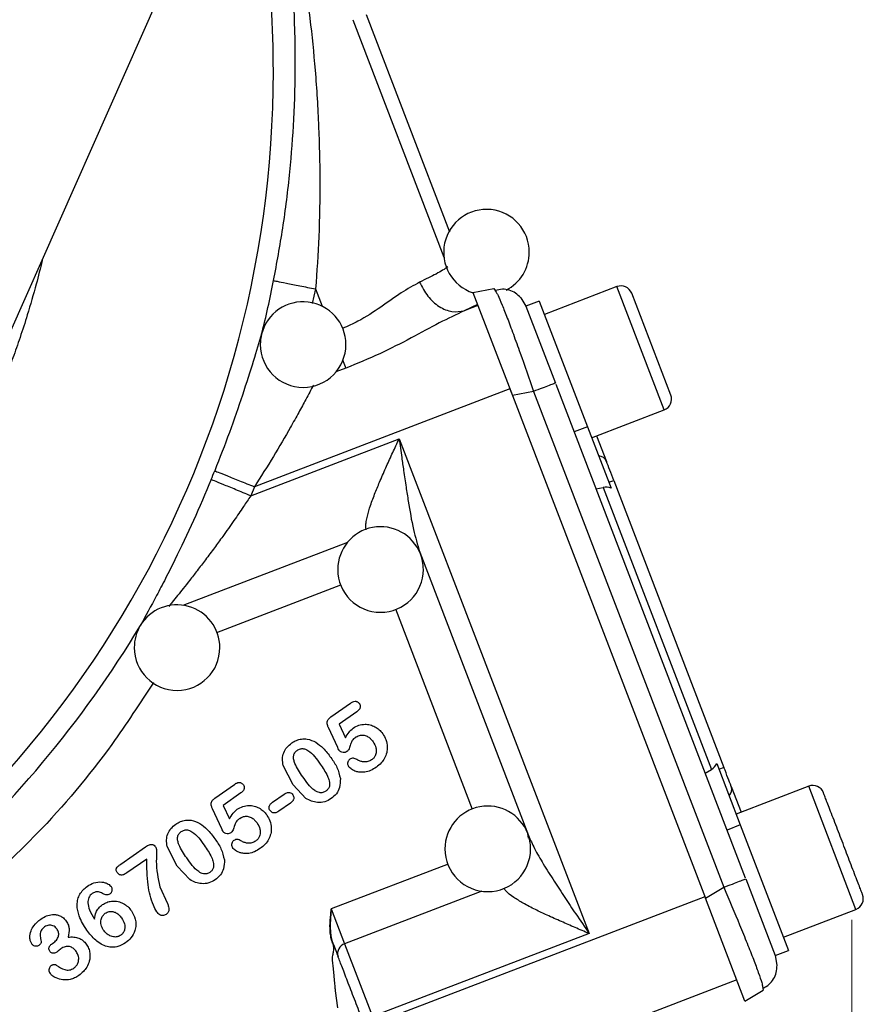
# Model space of a CAD drawing. Header units: inches. Extents: x 0.6 to 16.3, y 0.2 to 11.5.
# Tile 5 of 16: x 5.6 to 7.2, y 5.2 to 7. Entities that reach past the tile are written whole.
import ezdxf

# ---------------------------------------------------------------- set-up
doc = ezdxf.new("R2010")
doc.units = ezdxf.units.IN
doc.header["$MEASUREMENT"] = 0
doc.styles.add('SLDTEXTSTYLE0', font='TXT', dxfattribs={"width": 0.75})
doc.dimstyles.new('SLDDIMSTYLE1', dxfattribs={"dimtxt": 0.137795, "dimasz": 0.14, "dimexe": 0, "dimexo": 0.0625, "dimgap": 0.034449, "dimtad": 0, "dimdec": 1, "dimlfac": 1.5, "dimrnd": 1e-09, "dimzin": 12, "dimdsep": 46, "dimtxsty": 'SLDTEXTSTYLE0', "dimblk1": 'CLOSED', "dimblk2": 'CLOSED', "dimsah": 1, "dimcen": 0.09, "dimadec": 0, "dimazin": 3, "dimtfac": 1, "dimtdec": 1, "dimtofl": 0, "dimtmove": 0, "dimatfit": 3, "dimldrblk": 'CLOSED', "dimfxl": 0, "dimfrac": 2, "dimtolj": 1, "dimtzin": 12, "dimarcsym": 0})

# ---------------------------------------------------------------- blocks, each defined once
blk = doc.blocks.new('_Closed')
at = {"color": 0, "linetype": 'ByBlock', "lineweight": -2}
for p, q in [((-1, 0.166667), (0, 0)), ((-1, 0.166667), (-1, -0.166667)), ((0, 0), (-1, -0.166667)), ((0, 0), (-1, 0))]:
    blk.add_line(p, q, dxfattribs=at)
blk = doc.blocks.new('_D_5')
at = {"color": 7, "linetype": 'Continuous', "lineweight": 0}
for p, q in [((7.1289, 5.3454), (7.1289, 2.8716)), ((4.91, 4.3561), (4.91, 2.8716)), ((5.9336, 3.1095), (5.8916, 3.1095)), ((5.8916, 3.1095), (5.8916, 2.8907)), ((6.1372, 3.1095), (6.1792, 3.1095)), ((6.1792, 3.1095), (6.1792, 2.8907)), ((4.91, 2.911), (5.7708, 2.911)), ((7.1289, 2.911), (6.3, 2.911)), ((5.8916, 2.8907), (5.9336, 2.8907)), ((6.1792, 2.8907), (6.1372, 2.8907))]:
    blk.add_line(p, q, dxfattribs=at)
at = {"color": 7, "linetype": 'Continuous', "lineweight": 18, "xscale": 0.14, "yscale": 0.14, "rotation": 180.0000000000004}
blk.add_blockref('_Closed', (4.91, 2.911, 0.2586), dxfattribs=at)
at = {"color": 7, "linetype": 'Continuous', "lineweight": 18, "xscale": 0.14, "yscale": 0.14}
blk.add_blockref('_Closed', (7.1289, 2.911, 0.2586), dxfattribs=at)
at = {"color": 7, "linetype": 'Continuous', "lineweight": 18, "char_height": 0.1378, "attachment_point": 1, "style": 'SLDTEXTSTYLE0'}
for s, insert in [('85', (5.9336, 3.0683)), ('3.3', (5.9081, 2.8622))]:
    blk.add_mtext(s, dxfattribs=dict(at, insert=insert))

msp = doc.modelspace()

# ---------------------------------------------------------------- linework, layer by layer
at = {"color": 7, "linetype": 'Continuous', "lineweight": 25}
for p, q in [((5.5544, 6.4405), (5.973, 7.3857)), ((6.2211, 7.0372), (6.3771, 6.6308)), ((6.4206, 6.5175), (6.4597, 6.5251)), ((6.4206, 6.5175), (6.4945, 6.3251)), ((6.4597, 6.5251), (6.4639, 6.5181)), ((6.6898, 6.5288), (6.5541, 6.4767)), ((6.7904, 6.326), (6.7173, 6.5165)), ((6.5103, 6.5075), (6.5197, 6.492)), ((6.5445, 6.5016), (6.5196, 6.492)), ((6.5445, 6.5016), (6.6346, 6.2669)), ((6.4292, 6.495), (6.4044, 6.4836)), ((6.4299, 6.4934), (6.4044, 6.4836)), ((6.5196, 6.492), (6.5747, 6.3485)), ((6.4895, 6.338), (6.0122, 6.1548)), ((6.4895, 6.338), (6.4931, 6.3286)), ((6.5336, 6.3327), (6.4945, 6.3251)), ((6.5336, 6.3327), (6.8893, 5.4061)), ((6.5755, 6.3464), (6.9296, 5.424)), ((6.4945, 6.3251), (6.8551, 5.3856)), ((6.6425, 6.2464), (6.7782, 6.2985)), ((6.6346, 6.2669), (6.6097, 6.2574)), ((6.6346, 6.2669), (6.6787, 6.152)), ((6.0053, 6.1378), (6.2827, 6.2443)), ((6.2827, 6.2443), (6.6376, 5.3198)), ((6.6518, 6.25), (6.6703, 6.2019)), ((6.6745, 6.1631), (6.6838, 6.1667)), ((6.6838, 6.1667), (6.8898, 5.6299)), ((6.0122, 6.1548), (6.0053, 6.1378)), ((6.6505, 6.1511), (6.6641, 6.1536)), ((6.6641, 6.1536), (6.8664, 5.6265)), ((6.3212, 6.0323), (6.5244, 5.5031)), ((6.1549, 5.7245), (6.1916, 5.7502)), ((6.2034, 5.7341), (6.1704, 5.711)), ((6.1681, 5.6671), (6.1507, 5.7045)), ((6.1704, 5.711), (6.1823, 5.6856)), ((6.0847, 5.5974), (6.0659, 5.634)), ((6.8762, 5.6374), (6.9203, 5.5226)), ((6.8547, 5.6192), (6.8664, 5.6265)), ((6.8898, 5.6299), (6.8805, 5.6264)), ((5.9381, 5.5727), (5.9748, 5.5984)), ((6.1085, 5.5724), (6.0847, 5.5974)), ((6.9034, 5.5947), (6.9218, 5.5467)), ((7.0481, 5.5952), (6.9125, 5.5431)), ((5.9867, 5.5824), (5.9537, 5.5592)), ((6.0458, 5.565), (6.0678, 5.5804)), ((5.9537, 5.5592), (5.9656, 5.5339)), ((6.0795, 5.5636), (6.0576, 5.5483)), ((5.9513, 5.5153), (5.9339, 5.5527)), ((6.9203, 5.5226), (6.8955, 5.513)), ((6.9203, 5.5226), (7.0104, 5.2879)), ((6.5242, 5.4981), (6.523, 5.5066)), ((5.7622, 5.4493), (5.8085, 5.4817)), ((5.8679, 5.4456), (5.8491, 5.4822)), ((5.8109, 5.459), (5.7736, 5.4329)), ((5.8917, 5.4206), (5.8679, 5.4456)), ((6.9304, 5.4219), (6.9855, 5.2784)), ((5.8357, 5.4071), (5.8495, 5.376)), ((6.8551, 5.3856), (6.8893, 5.4061)), ((6.854, 5.3885), (6.2378, 5.152)), ((6.929, 5.1931), (6.8551, 5.3856)), ((6.1542, 5.3498), (6.1547, 5.3553)), ((6.1549, 5.3552), (6.1545, 5.3498)), ((6.1547, 5.3553), (6.1558, 5.3657)), ((6.1558, 5.3657), (6.1549, 5.3552)), ((6.1558, 5.3657), (6.1808, 5.3004)), ((7.0009, 5.3128), (7.1365, 5.3649)), ((6.1534, 5.3337), (6.1536, 5.3389)), ((6.1536, 5.3389), (6.1538, 5.3443)), ((6.1538, 5.3443), (6.1542, 5.3498)), ((6.154, 5.3389), (6.1539, 5.3337)), ((6.1542, 5.3443), (6.154, 5.3389)), ((6.1545, 5.3498), (6.1542, 5.3443)), ((6.1534, 5.3334), (6.1534, 5.3337)), ((6.1535, 5.3286), (6.1535, 5.331)), ((6.1536, 5.3259), (6.1535, 5.3286)), ((6.1538, 5.3233), (6.1536, 5.3259)), ((6.154, 5.3206), (6.1538, 5.3233)), ((6.1539, 5.3337), (6.1539, 5.3334)), ((6.154, 5.331), (6.154, 5.3286)), ((6.154, 5.3286), (6.1542, 5.326)), ((6.1543, 5.3179), (6.154, 5.3206)), ((6.1542, 5.326), (6.1543, 5.3233)), ((6.1543, 5.3233), (6.1546, 5.3206)), ((6.1547, 5.3152), (6.1543, 5.3179)), ((6.1546, 5.3206), (6.1549, 5.3179)), ((6.1549, 5.3179), (6.1553, 5.3153)), ((6.6376, 5.3198), (6.233, 5.1645)), ((5.6345, 5.3011), (5.6373, 5.3031)), ((6.1552, 5.3125), (6.1547, 5.3152)), ((6.1558, 5.3098), (6.1552, 5.3125)), ((6.1553, 5.3153), (6.1558, 5.3126)), ((6.1558, 5.3126), (6.1564, 5.31)), ((6.1564, 5.3072), (6.1558, 5.3098)), ((6.1564, 5.31), (6.1571, 5.3074)), ((6.1572, 5.3046), (6.1564, 5.3072)), ((6.1571, 5.3074), (6.1578, 5.3048)), ((6.1583, 5.3015), (6.1572, 5.3046)), ((6.1578, 5.3048), (6.1589, 5.3018)), ((6.1586, 5.3004), (6.1598, 5.2936)), ((6.1808, 5.3004), (6.233, 5.1645)), ((6.9855, 5.2784), (7.0104, 5.2879)), ((6.9855, 5.2784), (6.9889, 5.2606)), ((6.1585, 5.26), (6.1605, 5.2406)), ((6.9136, 5.2331), (6.6332, 5.1255)), ((6.1631, 5.2128), (6.1675, 5.1807)), ((6.929, 5.1931), (6.9632, 5.2136)), ((6.9618, 5.2208), (6.9632, 5.2136))]:
    msp.add_line(p, q, dxfattribs=at)
at = {"color": 8, "linetype": 'Continuous', "lineweight": 25}
for p, q in [((6.1961, 7.0276), (6.3664, 6.584)), ((6.1265, 6.5244), (6.1204, 6.4971)), ((6.1265, 6.5244), (6.1389, 6.4921)), ((6.7782, 6.2985), (6.6898, 6.5288)), ((6.1833, 6.3764), (6.1646, 6.3692)), ((5.8789, 5.9333), (6.1865, 6.0514)), ((5.9418, 5.8826), (6.1737, 5.9716)), ((6.4199, 5.5518), (6.2762, 5.9262)), ((7.1365, 5.3649), (7.0481, 5.5952)), ((6.3741, 5.4495), (6.1558, 5.3657)), ((6.437, 5.3988), (6.1808, 5.3004))]:
    msp.add_line(p, q, dxfattribs=at)
at = {"color": 7, "linetype": 'Continuous', "lineweight": 25, "flags": 128}
msp.add_lwpolyline([(6.1605, 5.2406), (6.1612, 5.2329), (6.1618, 5.2267)], dxfattribs=at)
at = {"color": 8, "linetype": 'Continuous', "lineweight": 25}
for start, end in [(0, 14.3475), (297.8764, 0)]:
    msp.add_arc((4.0767, 6.9312), 1.9709, start, end, dxfattribs=at)
at = {"color": 7, "linetype": 'Continuous', "lineweight": 25}
for centre, radius, start, end in [((6.4459, 6.5931), 0.08, 0, 251.7479), ((6.4459, 6.5931), 0.08, 297.5471, 0), ((4.0767, 6.9312), 2.0099, 345.8573, 348.7762), ((6.6974, 6.5088), 0.0213, 21, 111), ((6.1032, 6.4205), 0.08, 0, 166.0838), ((6.1032, 6.4205), 0.08, 166.0838, 180), ((6.1032, 6.4205), 0.08, 180, 0), ((6.7705, 6.3184), 0.0213, 291, 21), ((6.6537, 6.1943), 0.0183, 24.5917, 84.2084), ((4.0767, 6.9312), 2.0055, 337.6391, 338.1425), ((6.2479, 6.0001), 0.08, 21.3073, 180), ((6.2479, 6.0001), 0.08, 0, 21.3073), ((6.2479, 6.0001), 0.08, 180, 0), ((5.8676, 5.8541), 0.08, 0, 149.1445), ((4.0767, 6.9312), 2.0099, 311.0101, 328.9768), ((5.8676, 5.8541), 0.08, 149.1445, 180), ((5.8676, 5.8541), 0.08, 180, 0), ((6.8859, 5.5892), 0.0183, 317.7916, 17.4083), ((7.0558, 5.5753), 0.0213, 21, 111), ((6.4483, 5.478), 0.08, 21.0177, 180), ((6.4483, 5.478), 0.08, 0, 21.0177), ((6.4483, 5.478), 0.08, 180, 0), ((7.1289, 5.3848), 0.0213, 291, 21), ((6.1865, 5.2824), 0.0189, 107.4037, 196.8829)]:
    msp.add_arc(centre, radius, start, end, dxfattribs=at)
for centre, start_param, end_param in [((6.6703, 6.1237), 5.584963, 6.108652), ((6.851, 5.6528), 3.316126, 3.839815)]:
    msp.add_ellipse(centre, major_axis=(-0.011, 0.0285), ratio=0.916331, start_param=start_param, end_param=end_param, dxfattribs=at)
for points, knots in [([(6.0481, 6.54), (6.0541, 6.5726), (6.0666, 6.6403), (6.0789, 6.7412), (6.0868, 6.844), (6.0897, 6.9551), (6.086, 7.0769), (6.0742, 7.2079), (6.0593, 7.2941), (6.0517, 7.338)], [0, 0, 0, 0, 0.120024, 0.249205, 0.369646, 0.499267, 0.662186, 0.82805, 1, 1, 1, 1]), ([(6.0614, 7.3338), (6.0692, 7.2993), (6.0841, 7.2336), (6.1021, 7.1322), (6.1161, 7.0331), (6.1265, 6.9306), (6.1328, 6.8299), (6.1351, 6.7262), (6.1334, 6.625), (6.1288, 6.5569), (6.1265, 6.5244)], [0, 0, 0, 0, 0.132276, 0.252755, 0.383693, 0.503714, 0.633254, 0.753564, 0.882241, 1, 1, 1, 1]), ([(6.3736, 6.5654), (6.3675, 6.5614), (6.3561, 6.5541), (6.3321, 6.5425), (6.3209, 6.5371)], [0, 0, 0, 0, 0.537765, 1, 1, 1, 1]), ([(6.3209, 6.5371), (6.3257, 6.528), (6.3351, 6.5097), (6.3571, 6.4902), (6.3817, 6.4799), (6.3968, 6.4824), (6.4044, 6.4836)], [0, 0, 0, 0, 0.25016, 0.499999, 0.749838, 1, 1, 1, 1]), ([(6.5104, 6.5075), (6.5071, 6.5108), (6.5005, 6.5173), (6.4884, 6.5226), (6.4756, 6.5245), (6.4671, 6.5224), (6.4629, 6.5214)], [0, 0, 0, 0, 0.24674, 0.496303, 0.747818, 1, 1, 1, 1]), ([(6.4044, 6.4836), (6.3891, 6.4763), (6.3575, 6.4613), (6.3045, 6.4322), (6.2465, 6.4024), (6.2046, 6.3852), (6.1833, 6.3764)], [0, 0, 0, 0, 0.231919, 0.478237, 0.735737, 1, 1, 1, 1]), ([(6.0256, 6.4401), (6.0208, 6.4241), (6.0111, 6.3922), (5.9903, 6.3266), (5.9661, 6.2565), (5.9473, 6.2085), (5.938, 6.1845)], [0, 0, 0, 0, 0.2522856, 0.5023137, 0.7513284, 1, 1, 1, 1]), ([(6.2827, 6.2443), (6.2843, 6.2327), (6.287, 6.2129), (6.2913, 6.1828), (6.2953, 6.1555), (6.3012, 6.1185), (6.3081, 6.0763), (6.317, 6.0463), (6.3212, 6.0323)], [0, 0, 0, 0, 0.158566, 0.270464, 0.413165, 0.535105, 0.784561, 1, 1, 1, 1]), ([(5.9313, 6.1682), (5.9204, 6.1424), (5.8985, 6.0907), (5.8692, 6.0292), (5.8461, 5.9834), (5.8232, 5.9396), (5.8088, 5.9131), (5.7991, 5.8953)], [0, 0, 0, 0, 0.2483299, 0.4971773, 0.6247445, 0.7477642, 1, 1, 1, 1]), ([(6.1916, 5.7502), (6.1931, 5.7512), (6.1958, 5.7529), (6.1997, 5.754), (6.2026, 5.7537), (6.2048, 5.7529), (6.2067, 5.7515), (6.2077, 5.7502), (6.2083, 5.7495)], [0, 0, 0, 0, 0.282934, 0.50493, 0.623902, 0.74031, 0.863108, 1, 1, 1, 1]), ([(6.2083, 5.7495), (6.2088, 5.7485), (6.2099, 5.7467), (6.2102, 5.7437), (6.2096, 5.741), (6.2077, 5.7375), (6.2052, 5.7356), (6.2034, 5.7341)], [0, 0, 0, 0, 0.183279, 0.351291, 0.487715, 0.626452, 1, 1, 1, 1]), ([(6.1507, 5.7045), (6.1499, 5.7061), (6.1486, 5.7091), (6.1478, 5.7134), (6.1483, 5.7171), (6.1504, 5.721), (6.1531, 5.7231), (6.1549, 5.7245)], [0, 0, 0, 0, 0.234503, 0.424999, 0.564143, 0.705534, 1, 1, 1, 1]), ([(6.1968, 5.7037), (6.2002, 5.7057), (6.207, 5.7097), (6.2182, 5.7112), (6.2286, 5.7101), (6.2376, 5.7065), (6.2458, 5.7009), (6.2498, 5.6958), (6.2519, 5.6932)], [0, 0, 0, 0, 0.189633, 0.377225, 0.531677, 0.686431, 0.841432, 1, 1, 1, 1]), ([(6.1823, 5.6856), (6.1843, 5.6893), (6.1881, 5.6962), (6.194, 5.7013), (6.1968, 5.7037)], [0, 0, 0, 0, 0.5365978, 1, 1, 1, 1]), ([(6.2018, 5.6868), (6.2003, 5.6857), (6.1977, 5.6838), (6.1942, 5.6799), (6.1929, 5.6763), (6.1916, 5.6725), (6.1901, 5.668), (6.1884, 5.6629), (6.1857, 5.6604), (6.185, 5.6598)], [0, 0, 0, 0, 0.171852, 0.295519, 0.479505, 0.522121, 0.660092, 0.924058, 1, 1, 1, 1]), ([(6.2018, 5.6868), (6.2032, 5.6877), (6.206, 5.6894), (6.2113, 5.6908), (6.2178, 5.6907), (6.2242, 5.688), (6.2298, 5.6837), (6.2325, 5.6801), (6.2339, 5.6782)], [0, 0, 0, 0, 0.133197, 0.26089, 0.437889, 0.641563, 0.810594, 1, 1, 1, 1]), ([(6.2519, 5.6932), (6.254, 5.6896), (6.2586, 5.682), (6.261, 5.6696), (6.2599, 5.6575), (6.2559, 5.6472), (6.2492, 5.6379), (6.2433, 5.6332), (6.2402, 5.6308)], [0, 0, 0, 0, 0.175084, 0.372936, 0.522991, 0.680744, 0.834974, 1, 1, 1, 1]), ([(6.0659, 5.634), (6.0652, 5.6381), (6.064, 5.6461), (6.0665, 5.6578), (6.0726, 5.6683), (6.0789, 5.6733), (6.0821, 5.6759)], [0, 0, 0, 0, 0.259674, 0.499599, 0.740044, 1, 1, 1, 1]), ([(6.0821, 5.6759), (6.085, 5.6777), (6.0905, 5.6811), (6.1003, 5.6838), (6.1132, 5.6839), (6.1218, 5.6797), (6.1271, 5.6772)], [0, 0, 0, 0, 0.210064, 0.40673, 0.636388, 1, 1, 1, 1]), ([(6.1271, 5.6772), (6.1318, 5.6737), (6.1427, 5.6657), (6.1506, 5.6547), (6.1551, 5.6485)], [0, 0, 0, 0, 0.435517, 1, 1, 1, 1]), ([(6.2339, 5.6782), (6.2361, 5.6745), (6.2395, 5.6687), (6.2403, 5.6593), (6.2386, 5.6527), (6.2353, 5.6475), (6.2326, 5.6454), (6.2312, 5.6443)], [0, 0, 0, 0, 0.333094, 0.522804, 0.73003, 0.861694, 1, 1, 1, 1]), ([(6.1024, 5.6127), (6.097, 5.6208), (6.0902, 5.6308), (6.0856, 5.6443), (6.085, 5.6501), (6.086, 5.6543), (6.0879, 5.6584), (6.0905, 5.6605), (6.0922, 5.662)], [0, 0, 0, 0, 0.517491, 0.644361, 0.763599, 0.821417, 0.878289, 1, 1, 1, 1]), ([(6.0922, 5.662), (6.0941, 5.6631), (6.0968, 5.6647), (6.1009, 5.6654), (6.1043, 5.6653), (6.1082, 5.6641), (6.1208, 5.657), (6.1284, 5.646), (6.1351, 5.6365)], [0, 0, 0, 0, 0.115601, 0.168528, 0.220888, 0.298191, 0.38732, 1, 1, 1, 1]), ([(6.1707, 5.6618), (6.1707, 5.6619), (6.1706, 5.662), (6.1703, 5.6625), (6.1695, 5.6642), (6.1687, 5.6658), (6.1681, 5.6671)], [0, 0, 0, 0, 0.036937, 0.098988, 0.298586, 1, 1, 1, 1]), ([(6.185, 5.6598), (6.1839, 5.6592), (6.1817, 5.658), (6.1777, 5.6578), (6.1743, 5.6587), (6.172, 5.6602), (6.1711, 5.6613), (6.1707, 5.6618)], [0, 0, 0, 0, 0.236677, 0.475461, 0.748137, 0.873577, 1, 1, 1, 1]), ([(6.1351, 5.6365), (6.1401, 5.6292), (6.1468, 5.6193), (6.1519, 5.6064), (6.1529, 5.5998), (6.1525, 5.5945), (6.1502, 5.5895), (6.1473, 5.5872), (6.1458, 5.5859)], [0, 0, 0, 0, 0.459258, 0.625449, 0.721822, 0.804294, 0.897797, 1, 1, 1, 1]), ([(6.1551, 5.6485), (6.1593, 5.6425), (6.1677, 5.6305), (6.1711, 5.6163), (6.1728, 5.6093)], [0, 0, 0, 0, 0.503045, 1, 1, 1, 1]), ([(6.1905, 5.6454), (6.1898, 5.6449), (6.1886, 5.6438), (6.187, 5.6414), (6.1863, 5.6383), (6.1864, 5.6349), (6.1874, 5.6331), (6.1879, 5.6322)], [0, 0, 0, 0, 0.169265, 0.329746, 0.584665, 0.799584, 1, 1, 1, 1]), ([(6.2402, 5.6308), (6.2366, 5.6285), (6.2299, 5.6242), (6.2191, 5.621), (6.2098, 5.6209), (6.2013, 5.6225), (6.1938, 5.6261), (6.1898, 5.6302), (6.1879, 5.6322)], [0, 0, 0, 0, 0.220766, 0.410738, 0.579411, 0.700331, 0.85842, 1, 1, 1, 1]), ([(6.2039, 5.6447), (6.2028, 5.6454), (6.2007, 5.6466), (6.1972, 5.6474), (6.1936, 5.6472), (6.1915, 5.646), (6.1905, 5.6454)], [0, 0, 0, 0, 0.269873, 0.503674, 0.74621, 1, 1, 1, 1]), ([(6.2312, 5.6443), (6.2289, 5.643), (6.2241, 5.6403), (6.2165, 5.6401), (6.2097, 5.6417), (6.2059, 5.6437), (6.2039, 5.6447)], [0, 0, 0, 0, 0.275975, 0.555787, 0.769362, 1, 1, 1, 1]), ([(6.1458, 5.5859), (6.1439, 5.5848), (6.1411, 5.5832), (6.1368, 5.5827), (6.1332, 5.5831), (6.1291, 5.5845), (6.1166, 5.5923), (6.109, 5.6033), (6.1024, 5.6127)], [0, 0, 0, 0, 0.115506, 0.169493, 0.224144, 0.3052, 0.39852, 1, 1, 1, 1]), ([(5.9748, 5.5984), (5.9763, 5.5994), (5.979, 5.6011), (5.9829, 5.6022), (5.9859, 5.602), (5.988, 5.6011), (5.9899, 5.5997), (5.991, 5.5984), (5.9915, 5.5977)], [0, 0, 0, 0, 0.2829337, 0.5049296, 0.623902, 0.7403105, 0.8631081, 1, 1, 1, 1]), ([(5.9915, 5.5977), (5.9921, 5.5968), (5.9931, 5.5949), (5.9934, 5.5919), (5.9928, 5.5892), (5.9909, 5.5857), (5.9885, 5.5838), (5.9867, 5.5824)], [0, 0, 0, 0, 0.183279, 0.351291, 0.487715, 0.626452, 1, 1, 1, 1]), ([(6.1728, 5.6093), (6.1727, 5.6037), (6.1726, 5.5937), (6.1659, 5.5804), (6.1592, 5.5748), (6.1558, 5.5719)], [0, 0, 0, 0, 0.3898397, 0.6917125, 1, 1, 1, 1]), ([(6.0678, 5.5804), (6.0689, 5.5811), (6.0709, 5.5824), (6.0743, 5.5836), (6.0779, 5.5836), (6.0815, 5.5821), (6.0831, 5.5802), (6.0839, 5.5792)], [0, 0, 0, 0, 0.211914, 0.390583, 0.590124, 0.789394, 1, 1, 1, 1]), ([(6.0839, 5.5792), (6.0845, 5.5781), (6.0857, 5.5761), (6.086, 5.573), (6.0854, 5.5704), (6.0838, 5.567), (6.0813, 5.5651), (6.0795, 5.5636)], [0, 0, 0, 0, 0.196222, 0.379697, 0.503554, 0.628288, 1, 1, 1, 1]), ([(7.1488, 5.3925), (7.1483, 5.3937), (7.1476, 5.3957), (7.143, 5.4076), (7.1383, 5.4198), (7.1324, 5.4351), (7.1239, 5.4573), (7.1123, 5.4877), (7.1006, 5.5181), (7.0921, 5.5403), (7.0862, 5.5555), (7.0815, 5.5678), (7.0769, 5.5797), (7.0762, 5.5816), (7.0757, 5.5829)], [0, 0, 0, 0, 0.119728, 0.18418, 0.25, 0.31582, 0.380272, 0.5, 0.619728, 0.68418, 0.75, 0.81582, 0.880272, 1, 1, 1, 1]), ([(5.9339, 5.5527), (5.9332, 5.5544), (5.9318, 5.5573), (5.931, 5.5616), (5.9315, 5.5653), (5.9336, 5.5692), (5.9363, 5.5713), (5.9381, 5.5727)], [0, 0, 0, 0, 0.234503, 0.424999, 0.564143, 0.705534, 1, 1, 1, 1]), ([(5.98, 5.5519), (5.9835, 5.5539), (5.9903, 5.5579), (6.0015, 5.5594), (6.0118, 5.5583), (6.0208, 5.5547), (6.029, 5.5491), (6.0331, 5.544), (6.0351, 5.5414)], [0, 0, 0, 0, 0.189633, 0.377225, 0.531677, 0.686431, 0.841432, 1, 1, 1, 1]), ([(6.0415, 5.5495), (6.0408, 5.5506), (6.0396, 5.5527), (6.0394, 5.556), (6.0401, 5.5587), (6.0419, 5.5619), (6.0442, 5.5637), (6.0458, 5.565)], [0, 0, 0, 0, 0.207215, 0.40045, 0.528208, 0.657368, 1, 1, 1, 1]), ([(6.1558, 5.5719), (6.1518, 5.5696), (6.1439, 5.5651), (6.1307, 5.5642), (6.1186, 5.5666), (6.1119, 5.5704), (6.1085, 5.5724)], [0, 0, 0, 0, 0.271533, 0.5410541, 0.7646123, 1, 1, 1, 1]), ([(5.9656, 5.5339), (5.9676, 5.5376), (5.9713, 5.5445), (5.9773, 5.5496), (5.98, 5.5519)], [0, 0, 0, 0, 0.536598, 1, 1, 1, 1]), ([(5.985, 5.535), (5.9864, 5.5359), (5.9892, 5.5376), (5.9945, 5.5391), (6.001, 5.5389), (6.0074, 5.5362), (6.013, 5.5319), (6.0157, 5.5283), (6.0172, 5.5265)], [0, 0, 0, 0, 0.1331975, 0.2608898, 0.4378893, 0.6415628, 0.8105941, 1, 1, 1, 1]), ([(6.0351, 5.5414), (6.0373, 5.5379), (6.0419, 5.5303), (6.0443, 5.5178), (6.0431, 5.5058), (6.0391, 5.4954), (6.0325, 5.4861), (6.0265, 5.4814), (6.0234, 5.479)], [0, 0, 0, 0, 0.175084, 0.372936, 0.522991, 0.680744, 0.834974, 1, 1, 1, 1]), ([(6.0576, 5.5483), (6.0558, 5.5472), (6.0532, 5.5456), (6.0494, 5.5451), (6.0466, 5.5455), (6.0437, 5.5468), (6.0422, 5.5486), (6.0415, 5.5495)], [0, 0, 0, 0, 0.3424988, 0.4885002, 0.6283714, 0.8091367, 1, 1, 1, 1]), ([(5.8491, 5.4822), (5.8485, 5.4863), (5.8472, 5.4943), (5.8498, 5.5061), (5.8558, 5.5165), (5.8621, 5.5215), (5.8653, 5.5242)], [0, 0, 0, 0, 0.259674, 0.4995987, 0.7400437, 1, 1, 1, 1]), ([(5.8653, 5.5242), (5.8682, 5.5259), (5.8737, 5.5294), (5.8836, 5.532), (5.8964, 5.5321), (5.905, 5.5279), (5.9103, 5.5254)], [0, 0, 0, 0, 0.2100636, 0.40673, 0.6363884, 1, 1, 1, 1]), ([(5.9103, 5.5254), (5.915, 5.5219), (5.9259, 5.5139), (5.9339, 5.5029), (5.9383, 5.4967)], [0, 0, 0, 0, 0.4355171, 1, 1, 1, 1]), ([(5.985, 5.535), (5.9835, 5.5339), (5.9809, 5.532), (5.9774, 5.5281), (5.9761, 5.5245), (5.9749, 5.5208), (5.9733, 5.5162), (5.9716, 5.5111), (5.9689, 5.5086), (5.9683, 5.5081)], [0, 0, 0, 0, 0.171852, 0.295519, 0.479505, 0.522121, 0.660092, 0.924058, 1, 1, 1, 1]), ([(6.0172, 5.5265), (6.0193, 5.5228), (6.0227, 5.5169), (6.0236, 5.5075), (6.0219, 5.5009), (6.0185, 5.4957), (6.0158, 5.4936), (6.0144, 5.4925)], [0, 0, 0, 0, 0.333094, 0.522804, 0.73003, 0.861694, 1, 1, 1, 1]), ([(5.8856, 5.461), (5.8802, 5.469), (5.8734, 5.479), (5.8688, 5.4925), (5.8682, 5.4983), (5.8692, 5.5025), (5.8711, 5.5066), (5.8737, 5.5088), (5.8755, 5.5102)], [0, 0, 0, 0, 0.517491, 0.644361, 0.763599, 0.821417, 0.878289, 1, 1, 1, 1]), ([(5.8755, 5.5102), (5.8773, 5.5113), (5.88, 5.513), (5.8841, 5.5136), (5.8875, 5.5135), (5.8914, 5.5123), (5.9041, 5.5052), (5.9117, 5.4943), (5.9183, 5.4847)], [0, 0, 0, 0, 0.115601, 0.168528, 0.220888, 0.298191, 0.38732, 1, 1, 1, 1]), ([(5.9539, 5.51), (5.9539, 5.5101), (5.9538, 5.5102), (5.9535, 5.5108), (5.9527, 5.5124), (5.9519, 5.514), (5.9513, 5.5153)], [0, 0, 0, 0, 0.036937, 0.098988, 0.298586, 1, 1, 1, 1]), ([(5.9683, 5.5081), (5.9672, 5.5074), (5.9649, 5.5062), (5.9609, 5.506), (5.9575, 5.5069), (5.9552, 5.5085), (5.9544, 5.5095), (5.9539, 5.51)], [0, 0, 0, 0, 0.236677, 0.475461, 0.748137, 0.873577, 1, 1, 1, 1]), ([(6.5244, 5.5031), (6.528, 5.4949), (6.5358, 5.4773), (6.5527, 5.4488), (6.5718, 5.4183), (6.5922, 5.3872), (6.614, 5.3545), (6.6293, 5.3321), (6.6376, 5.3198)], [0, 0, 0, 0, 0.134031, 0.290113, 0.465126, 0.632231, 0.799032, 1, 1, 1, 1]), ([(5.8085, 5.4817), (5.8109, 5.4833), (5.8141, 5.4854), (5.8188, 5.4865), (5.8213, 5.4864), (5.8233, 5.4856), (5.8254, 5.4842), (5.8266, 5.4827), (5.8275, 5.4816)], [0, 0, 0, 0, 0.383549, 0.527671, 0.650129, 0.728408, 0.810961, 1, 1, 1, 1]), ([(5.9183, 5.4847), (5.9233, 5.4774), (5.9301, 5.4675), (5.9351, 5.4546), (5.9362, 5.448), (5.9358, 5.4428), (5.9335, 5.4378), (5.9305, 5.4354), (5.929, 5.4341)], [0, 0, 0, 0, 0.459258, 0.625449, 0.721822, 0.804294, 0.897797, 1, 1, 1, 1]), ([(5.9383, 5.4967), (5.9425, 5.4907), (5.9509, 5.4787), (5.9543, 5.4645), (5.956, 5.4575)], [0, 0, 0, 0, 0.503045, 1, 1, 1, 1]), ([(5.9737, 5.4936), (5.973, 5.4931), (5.9718, 5.4921), (5.9702, 5.4896), (5.9695, 5.4865), (5.9696, 5.4831), (5.9706, 5.4813), (5.9711, 5.4804)], [0, 0, 0, 0, 0.169265, 0.329746, 0.584665, 0.799584, 1, 1, 1, 1]), ([(5.9871, 5.4929), (5.986, 5.4936), (5.9839, 5.4948), (5.9804, 5.4957), (5.9768, 5.4954), (5.9748, 5.4942), (5.9737, 5.4936)], [0, 0, 0, 0, 0.269873, 0.503674, 0.74621, 1, 1, 1, 1]), ([(6.0144, 5.4925), (6.0121, 5.4912), (6.0074, 5.4885), (5.9997, 5.4883), (5.9929, 5.4899), (5.9891, 5.4919), (5.9871, 5.4929)], [0, 0, 0, 0, 0.275975, 0.555787, 0.769362, 1, 1, 1, 1]), ([(5.8275, 5.4816), (5.8278, 5.4809), (5.8286, 5.4795), (5.8293, 5.4761), (5.8295, 5.4678), (5.8274, 5.4443), (5.8322, 5.423), (5.8357, 5.4071)], [0, 0, 0, 0, 0.028645, 0.063717, 0.137778, 0.35762, 1, 1, 1, 1]), ([(6.0234, 5.479), (6.0198, 5.4767), (6.0131, 5.4724), (6.0023, 5.4692), (5.993, 5.4691), (5.9845, 5.4707), (5.977, 5.4743), (5.973, 5.4784), (5.9711, 5.4804)], [0, 0, 0, 0, 0.220766, 0.410738, 0.579411, 0.700331, 0.85842, 1, 1, 1, 1]), ([(5.7559, 5.4336), (5.7553, 5.4345), (5.7543, 5.4361), (5.7537, 5.4385), (5.7539, 5.4404), (5.7549, 5.4427), (5.7576, 5.4459), (5.7605, 5.448), (5.7622, 5.4493)], [0, 0, 0, 0, 0.163107, 0.296567, 0.369686, 0.44252, 0.681926, 1, 1, 1, 1]), ([(5.8295, 5.3606), (5.8274, 5.3647), (5.8191, 5.3802), (5.8115, 5.4137), (5.8111, 5.4429), (5.8109, 5.459)], [0, 0, 0, 0, 0.135892, 0.520593, 1, 1, 1, 1]), ([(5.929, 5.4341), (5.9271, 5.433), (5.9243, 5.4314), (5.92, 5.4309), (5.9164, 5.4313), (5.9123, 5.4328), (5.8999, 5.4405), (5.8922, 5.4515), (5.8856, 5.461)], [0, 0, 0, 0, 0.115506, 0.169493, 0.224144, 0.3052, 0.39852, 1, 1, 1, 1]), ([(5.956, 5.4575), (5.956, 5.4519), (5.9558, 5.4419), (5.9492, 5.4286), (5.9424, 5.423), (5.939, 5.4201)], [0, 0, 0, 0, 0.3898397, 0.6917125, 1, 1, 1, 1]), ([(5.7736, 5.4329), (5.7716, 5.4316), (5.7688, 5.4298), (5.7647, 5.4289), (5.7622, 5.429), (5.7603, 5.4296), (5.758, 5.4309), (5.7568, 5.4325), (5.7559, 5.4336)], [0, 0, 0, 0, 0.352356, 0.492578, 0.617429, 0.705155, 0.795778, 1, 1, 1, 1]), ([(5.7, 5.4082), (5.704, 5.4105), (5.7122, 5.4154), (5.7241, 5.4167), (5.733, 5.415), (5.7381, 5.4127), (5.7422, 5.41), (5.744, 5.4078), (5.7448, 5.4068)], [0, 0, 0, 0, 0.27897, 0.579065, 0.704759, 0.829704, 0.918115, 1, 1, 1, 1]), ([(5.939, 5.4201), (5.935, 5.4179), (5.9271, 5.4133), (5.9139, 5.4124), (5.9018, 5.4148), (5.8951, 5.4186), (5.8917, 5.4206)], [0, 0, 0, 0, 0.271533, 0.5410541, 0.7646123, 1, 1, 1, 1]), ([(5.6989, 5.3262), (5.6935, 5.3347), (5.6844, 5.3492), (5.6801, 5.3698), (5.6817, 5.3838), (5.6856, 5.3933), (5.6918, 5.4017), (5.6972, 5.406), (5.7, 5.4082)], [0, 0, 0, 0, 0.326112, 0.552848, 0.666467, 0.776248, 0.883847, 1, 1, 1, 1]), ([(5.7088, 5.3945), (5.7076, 5.3934), (5.705, 5.3913), (5.7026, 5.3869), (5.7011, 5.3822), (5.7009, 5.3789), (5.7009, 5.3772)], [0, 0, 0, 0, 0.242754, 0.49871, 0.745763, 1, 1, 1, 1]), ([(5.7285, 5.3945), (5.7272, 5.3952), (5.7248, 5.3966), (5.7201, 5.3978), (5.7143, 5.3977), (5.7106, 5.3955), (5.7088, 5.3945)], [0, 0, 0, 0, 0.201649, 0.397139, 0.696123, 1, 1, 1, 1]), ([(5.7424, 5.3939), (5.7416, 5.3934), (5.7399, 5.3924), (5.7365, 5.3918), (5.7324, 5.3921), (5.7298, 5.3937), (5.7285, 5.3945)], [0, 0, 0, 0, 0.194846, 0.390507, 0.687745, 1, 1, 1, 1]), ([(5.7424, 5.3939), (5.743, 5.3944), (5.7442, 5.3953), (5.7454, 5.3972), (5.7462, 5.3993), (5.7465, 5.4017), (5.7462, 5.4043), (5.7453, 5.406), (5.7448, 5.4068)], [0, 0, 0, 0, 0.158927, 0.308763, 0.458555, 0.617357, 0.808469, 1, 1, 1, 1]), ([(5.7009, 5.3772), (5.7017, 5.3728), (5.7037, 5.3618), (5.7097, 5.3523), (5.7132, 5.3467)], [0, 0, 0, 0, 0.405495, 1, 1, 1, 1]), ([(5.7132, 5.3467), (5.7139, 5.3511), (5.7151, 5.3586), (5.7209, 5.3678), (5.7258, 5.3717), (5.7283, 5.3737)], [0, 0, 0, 0, 0.41651, 0.700386, 1, 1, 1, 1]), ([(5.7283, 5.3737), (5.7309, 5.3753), (5.736, 5.3784), (5.7461, 5.3809), (5.7568, 5.3803), (5.7671, 5.3762), (5.7758, 5.3703), (5.7802, 5.3648), (5.7824, 5.362)], [0, 0, 0, 0, 0.148737, 0.292347, 0.495715, 0.660379, 0.828536, 1, 1, 1, 1]), ([(5.8495, 5.376), (5.8503, 5.3739), (5.8518, 5.3703), (5.8526, 5.3655), (5.8521, 5.3621), (5.851, 5.3596), (5.8493, 5.3573), (5.8478, 5.3561), (5.847, 5.3555)], [0, 0, 0, 0, 0.293474, 0.5125859, 0.6310647, 0.7470372, 0.867838, 1, 1, 1, 1]), ([(5.6127, 5.3467), (5.6162, 5.3489), (5.623, 5.3531), (5.6333, 5.3554), (5.6418, 5.3551), (5.6487, 5.3531), (5.6555, 5.3492), (5.6589, 5.345), (5.6606, 5.3429)], [0, 0, 0, 0, 0.23292, 0.445073, 0.575609, 0.700529, 0.847836, 1, 1, 1, 1]), ([(5.7298, 5.3266), (5.7281, 5.3296), (5.7255, 5.3341), (5.7247, 5.341), (5.7255, 5.347), (5.7282, 5.3531), (5.7318, 5.3562), (5.7334, 5.3576)], [0, 0, 0, 0, 0.295599, 0.445759, 0.593209, 0.815546, 1, 1, 1, 1]), ([(5.7334, 5.3576), (5.7345, 5.3583), (5.7368, 5.3597), (5.7412, 5.361), (5.7463, 5.3612), (5.7524, 5.3594), (5.7587, 5.3554), (5.7621, 5.3511), (5.7639, 5.3488)], [0, 0, 0, 0, 0.113763, 0.225391, 0.378926, 0.537674, 0.754711, 1, 1, 1, 1]), ([(5.7824, 5.362), (5.7851, 5.3571), (5.7897, 5.349), (5.791, 5.3359), (5.7889, 5.3237), (5.7826, 5.3116), (5.7751, 5.3055), (5.7715, 5.3026)], [0, 0, 0, 0, 0.247997, 0.411942, 0.572253, 0.799425, 1, 1, 1, 1]), ([(5.847, 5.3555), (5.846, 5.3549), (5.8441, 5.3537), (5.8409, 5.3532), (5.8379, 5.3536), (5.8349, 5.355), (5.832, 5.3573), (5.8304, 5.3595), (5.8295, 5.3606)], [0, 0, 0, 0, 0.169012, 0.324742, 0.464227, 0.607852, 0.788773, 1, 1, 1, 1]), ([(5.5959, 5.3004), (5.5951, 5.302), (5.5931, 5.3057), (5.5921, 5.3142), (5.594, 5.3243), (5.6006, 5.3367), (5.608, 5.3429), (5.6127, 5.3467)], [0, 0, 0, 0, 0.10142, 0.232787, 0.465497, 0.668795, 1, 1, 1, 1]), ([(5.6606, 5.3429), (5.6621, 5.3404), (5.6646, 5.3363), (5.6667, 5.3259), (5.6651, 5.3185), (5.6639, 5.3131)], [0, 0, 0, 0, 0.273701, 0.471636, 1, 1, 1, 1]), ([(5.7639, 5.3488), (5.766, 5.3453), (5.769, 5.3403), (5.7702, 5.3328), (5.7697, 5.3271), (5.7675, 5.321), (5.7641, 5.3181), (5.7624, 5.3166)], [0, 0, 0, 0, 0.333781, 0.482228, 0.627204, 0.812705, 1, 1, 1, 1]), ([(5.62, 5.3321), (5.6182, 5.3307), (5.6152, 5.3284), (5.6126, 5.324), (5.6111, 5.3181), (5.6123, 5.3117), (5.6133, 5.3068), (5.6136, 5.3051)], [0, 0, 0, 0, 0.231763, 0.367069, 0.496229, 0.827959, 1, 1, 1, 1]), ([(5.6428, 5.3286), (5.6418, 5.3299), (5.6398, 5.3323), (5.6358, 5.3345), (5.6317, 5.3356), (5.6277, 5.3355), (5.6237, 5.3344), (5.6213, 5.3329), (5.62, 5.3321)], [0, 0, 0, 0, 0.184075, 0.362639, 0.520661, 0.672527, 0.829006, 1, 1, 1, 1]), ([(5.6373, 5.3031), (5.6395, 5.3049), (5.6428, 5.3077), (5.6453, 5.3126), (5.6463, 5.3161), (5.6465, 5.3194), (5.6458, 5.3237), (5.644, 5.3266), (5.6428, 5.3286)], [0, 0, 0, 0, 0.290216, 0.425829, 0.554297, 0.659058, 0.765414, 1, 1, 1, 1]), ([(5.7715, 5.3026), (5.7669, 5.2999), (5.7593, 5.2954), (5.7471, 5.2937), (5.7362, 5.2951), (5.7254, 5.2997), (5.7118, 5.3095), (5.7041, 5.3195), (5.6989, 5.3262)], [0, 0, 0, 0, 0.184889, 0.303264, 0.421641, 0.563828, 0.707302, 1, 1, 1, 1]), ([(5.7624, 5.3166), (5.7606, 5.3156), (5.757, 5.3135), (5.7498, 5.3129), (5.7423, 5.3151), (5.7351, 5.3199), (5.7316, 5.3243), (5.7298, 5.3266)], [0, 0, 0, 0, 0.163515, 0.324095, 0.559498, 0.769825, 1, 1, 1, 1]), ([(6.1535, 5.331), (6.1534, 5.3318), (6.1534, 5.3326), (6.1534, 5.3334), (6.1534, 5.3334)], [0, 0, 0, 0, 0.976669, 1, 1, 1, 1]), ([(6.1539, 5.3334), (6.1539, 5.3334), (6.1539, 5.3326), (6.1539, 5.3318), (6.154, 5.331)], [0, 0, 0, 0, 0.023336, 1, 1, 1, 1]), ([(5.6091, 5.2973), (5.6082, 5.2969), (5.6065, 5.2959), (5.6031, 5.2958), (5.6, 5.2965), (5.5976, 5.2983), (5.5965, 5.2997), (5.5959, 5.3004)], [0, 0, 0, 0, 0.194887, 0.399851, 0.654088, 0.819227, 1, 1, 1, 1]), ([(5.6136, 5.3051), (5.6137, 5.3045), (5.6138, 5.3033), (5.613, 5.3012), (5.6114, 5.2992), (5.6099, 5.298), (5.6091, 5.2973)], [0, 0, 0, 0, 0.185525, 0.38665, 0.673943, 1, 1, 1, 1]), ([(5.6297, 5.2867), (5.6292, 5.2876), (5.6282, 5.2894), (5.628, 5.2923), (5.6287, 5.2947), (5.6304, 5.2979), (5.6328, 5.2998), (5.6345, 5.3011)], [0, 0, 0, 0, 0.183693, 0.35443, 0.485889, 0.619687, 1, 1, 1, 1]), ([(5.6639, 5.3131), (5.6675, 5.3133), (5.6743, 5.3137), (5.6839, 5.3115), (5.6922, 5.307), (5.6961, 5.3023), (5.698, 5.2999)], [0, 0, 0, 0, 0.279769, 0.527163, 0.760161, 1, 1, 1, 1]), ([(5.698, 5.2999), (5.6996, 5.2973), (5.7027, 5.2921), (5.7054, 5.2811), (5.7045, 5.2688), (5.6994, 5.2571), (5.6927, 5.2481), (5.687, 5.2437), (5.6841, 5.2414)], [0, 0, 0, 0, 0.135402, 0.27064, 0.499547, 0.677854, 0.834903, 1, 1, 1, 1]), ([(6.1589, 5.3017), (6.1589, 5.3017), (6.1589, 5.3017), (6.1588, 5.3016), (6.1587, 5.3016), (6.1586, 5.3016), (6.1585, 5.3015), (6.1583, 5.3014), (6.1582, 5.3014)], [0, 0, 0, 0, 0.241257, 0.371634, 0.504461, 0.636491, 0.764592, 1, 1, 1, 1]), ([(5.6429, 5.2851), (5.6414, 5.2843), (5.6394, 5.283), (5.6364, 5.2827), (5.6341, 5.2831), (5.6316, 5.2843), (5.6304, 5.2859), (5.6297, 5.2867)], [0, 0, 0, 0, 0.327446, 0.467464, 0.602518, 0.79058, 1, 1, 1, 1]), ([(5.6505, 5.2913), (5.6494, 5.2905), (5.6479, 5.2893), (5.6462, 5.2879), (5.6448, 5.2866), (5.6437, 5.2858), (5.6429, 5.2851)], [0, 0, 0, 0, 0.40881, 0.585297, 0.675643, 1, 1, 1, 1]), ([(5.6796, 5.2856), (5.6777, 5.288), (5.675, 5.2914), (5.6701, 5.2942), (5.6663, 5.2954), (5.6624, 5.2958), (5.6568, 5.295), (5.6531, 5.2928), (5.6505, 5.2913)], [0, 0, 0, 0, 0.266547, 0.385146, 0.500089, 0.617652, 0.73657, 1, 1, 1, 1]), ([(5.6747, 5.2552), (5.6762, 5.2565), (5.6792, 5.2589), (5.6824, 5.2643), (5.6841, 5.2709), (5.6836, 5.2787), (5.6809, 5.2833), (5.6796, 5.2856)], [0, 0, 0, 0, 0.169352, 0.339697, 0.536422, 0.765119, 1, 1, 1, 1]), ([(6.1588, 5.2824), (6.1587, 5.2819), (6.1583, 5.2798), (6.1576, 5.2761), (6.1574, 5.2729), (6.1574, 5.2713)], [0, 0, 0, 0, 0.14419, 0.571614, 1, 1, 1, 1]), ([(6.1598, 5.2936), (6.1598, 5.2926), (6.1599, 5.2902), (6.1595, 5.2865), (6.159, 5.2837), (6.1588, 5.2824)], [0, 0, 0, 0, 0.2485263, 0.6426757, 1, 1, 1, 1]), ([(6.1574, 5.2713), (6.1577, 5.2677), (6.1581, 5.2639), (6.1585, 5.2602), (6.1585, 5.26)], [0, 0, 0, 0, 0.9520973, 1, 1, 1, 1]), ([(6.2143, 5.1573), (6.2098, 5.1692), (6.2005, 5.1935), (6.1874, 5.2275), (6.1761, 5.257), (6.1709, 5.2704), (6.1684, 5.277)], [0, 0, 0, 0, 0.245536, 0.5, 0.754464, 1, 1, 1, 1]), ([(5.6331, 5.2604), (5.6322, 5.2597), (5.6306, 5.2584), (5.6287, 5.2554), (5.6279, 5.2519), (5.6284, 5.2481), (5.6296, 5.2461), (5.6302, 5.2451)], [0, 0, 0, 0, 0.186259, 0.360507, 0.600163, 0.790507, 1, 1, 1, 1]), ([(5.6841, 5.2414), (5.6815, 5.2398), (5.6764, 5.2365), (5.6663, 5.2333), (5.6542, 5.2326), (5.6427, 5.2358), (5.6346, 5.2403), (5.6314, 5.2438), (5.6302, 5.2451)], [0, 0, 0, 0, 0.158238, 0.306819, 0.536006, 0.760736, 0.91063, 1, 1, 1, 1]), ([(5.6331, 5.2604), (5.6337, 5.2607), (5.6349, 5.2615), (5.6372, 5.2619), (5.6393, 5.2619), (5.6409, 5.2614), (5.6416, 5.2609), (5.6419, 5.2607)], [0, 0, 0, 0, 0.223462, 0.452536, 0.740364, 0.87133, 1, 1, 1, 1]), ([(5.6419, 5.2607), (5.647, 5.2574), (5.6534, 5.2533), (5.6621, 5.2512), (5.6666, 5.2514), (5.6708, 5.2528), (5.6734, 5.2544), (5.6747, 5.2552)], [0, 0, 0, 0, 0.502533, 0.626827, 0.750153, 0.869077, 1, 1, 1, 1]), ([(6.9632, 5.2177), (6.967, 5.2199), (6.9746, 5.2242), (6.9828, 5.2345), (6.9882, 5.2467), (6.9887, 5.256), (6.989, 5.2606)], [0, 0, 0, 0, 0.252652, 0.503903, 0.753133, 1, 1, 1, 1]), ([(6.1618, 5.2267), (6.1618, 5.2262), (6.1621, 5.224), (6.1623, 5.2215), (6.1626, 5.2184), (6.1628, 5.216), (6.163, 5.2139), (6.1631, 5.2128)], [0, 0, 0, 0, 0.106694, 0.484809, 0.53197, 0.770241, 1, 1, 1, 1])]:
    msp.add_open_spline(points, degree=3, knots=knots, dxfattribs=at)
at = {"color": 8, "linetype": 'Continuous', "lineweight": 25}
for points, knots in [([(5.6159, 6.5793), (5.6158, 6.5788), (5.6123, 6.5634), (5.6033, 6.5288), (5.5896, 6.4807), (5.5747, 6.4348), (5.5612, 6.3966), (5.548, 6.3622), (5.5243, 6.3037), (5.4867, 6.2227), (5.4338, 6.1257), (5.3948, 6.0668), (5.377, 6.0399)], [0, 0, 0, 0, 0.0026699, 0.0798532, 0.1810346, 0.2553993, 0.3236875, 0.3859026, 0.4420481, 0.642768, 0.8368642, 1, 1, 1, 1]), ([(6.3209, 6.5371), (6.3098, 6.5308), (6.2874, 6.5182), (6.249, 6.4907), (6.2125, 6.4663), (6.1867, 6.4548), (6.1771, 6.4505)], [0, 0, 0, 0, 0.2772996, 0.5560308, 0.8338525, 1, 1, 1, 1]), ([(6.4639, 6.5181), (6.4649, 6.5168), (6.4671, 6.5139), (6.475, 6.4951), (6.4845, 6.4709), (6.496, 6.4403), (6.5123, 6.3953), (6.5252, 6.3573), (6.5336, 6.3327)], [0, 0, 0, 0, 0.126702, 0.277032, 0.425145, 0.573262, 0.723588, 1, 1, 1, 1]), ([(6.1833, 6.3764), (6.182, 6.3799), (6.1804, 6.3841), (6.1779, 6.3907), (6.1774, 6.3919)], [0, 0, 0, 0, 0.809583, 1, 1, 1, 1]), ([(6.1225, 6.3445), (6.1179, 6.336), (6.1098, 6.3206), (6.0948, 6.293), (6.0751, 6.2577), (6.0478, 6.2108), (6.0241, 6.1736), (6.0122, 6.1548)], [0, 0, 0, 0, 0.168881, 0.30186, 0.445349, 0.719132, 1, 1, 1, 1]), ([(6.2211, 6.0743), (6.2207, 6.0764), (6.2198, 6.0809), (6.2212, 6.09), (6.2237, 6.1026), (6.2292, 6.1207), (6.2376, 6.143), (6.2478, 6.1676), (6.2588, 6.1926), (6.2708, 6.2186), (6.2787, 6.2357), (6.2827, 6.2443)], [0, 0, 0, 0, 0.057344, 0.119849, 0.187265, 0.308086, 0.448096, 0.574134, 0.721283, 0.860322, 1, 1, 1, 1]), ([(6.0053, 6.1378), (6.0008, 6.131), (5.9905, 6.1155), (5.973, 6.0901), (5.9549, 6.0645), (5.9371, 6.0401), (5.9211, 6.0187), (5.9057, 5.9985), (5.8918, 5.9806), (5.8761, 5.9608), (5.8626, 5.944), (5.8542, 5.9336), (5.852, 5.931)], [0, 0, 0, 0, 0.089511, 0.204904, 0.34067, 0.438763, 0.544605, 0.644423, 0.733799, 0.812778, 0.95162, 1, 1, 1, 1]), ([(5.8237, 5.7891), (5.7982, 5.75), (5.733, 5.65), (5.6259, 5.5224), (5.539, 5.441), (5.5052, 5.4094)], [0, 0, 0, 0, 0.281378, 0.720786, 1, 1, 1, 1]), ([(6.6376, 5.3198), (6.6289, 5.3235), (6.6115, 5.3309), (6.5853, 5.3423), (6.5604, 5.3534), (6.5363, 5.3648), (6.5151, 5.3759), (6.4962, 5.3874), (6.4831, 5.3968), (6.4794, 5.4028), (6.4783, 5.4045)], [0, 0, 0, 0, 0.1402564, 0.2798916, 0.4275818, 0.5541949, 0.6947372, 0.8161279, 0.9463135, 1, 1, 1, 1]), ([(6.8893, 5.4061), (6.8995, 5.3822), (6.9153, 5.3453), (6.9333, 5.301), (6.9453, 5.2706), (6.9544, 5.2461), (6.9613, 5.2263), (6.9616, 5.2226), (6.9618, 5.2208)], [0, 0, 0, 0, 0.272033, 0.419982, 0.56575, 0.711521, 0.859466, 1, 1, 1, 1])]:
    msp.add_open_spline(points, degree=3, knots=knots, dxfattribs=at)
at = {"color": 7, "linetype": 'Continuous', "lineweight": 25}
for points in [[(6.0481, 6.54), (6.0496, 6.5397), (6.0526, 6.5391), (6.0708, 6.5354), (6.0964, 6.5304), (6.1165, 6.5264), (6.1265, 6.5244)], [(6.5747, 6.3485), (6.5741, 6.3482), (6.573, 6.3478), (6.5638, 6.3443), (6.5504, 6.3391), (6.5392, 6.3348), (6.5336, 6.3327)], [(6.6838, 6.1667), (6.6813, 6.1733), (6.6762, 6.1865), (6.6722, 6.1968), (6.6703, 6.2019)], [(5.938, 6.1845), (5.9394, 6.184), (5.9422, 6.1828), (5.9595, 6.1759), (5.9836, 6.1662), (6.0027, 6.1586), (6.0122, 6.1548)], [(6.0053, 6.1378), (5.9958, 6.1417), (5.9768, 6.1495), (5.9527, 6.1594), (5.9355, 6.1665), (5.9327, 6.1676), (5.9313, 6.1682)], [(6.9034, 5.5947), (6.9014, 5.5999), (6.8974, 5.6101), (6.8924, 5.6233), (6.8898, 5.6299)], [(6.8893, 5.4061), (6.8949, 5.4082), (6.9061, 5.4125), (6.9194, 5.4177), (6.9286, 5.4212), (6.9298, 5.4217), (6.9304, 5.4219)], [(6.1589, 5.3017), (6.1608, 5.2968), (6.1645, 5.2871), (6.1671, 5.2803), (6.1684, 5.277)]]:
    msp.add_open_spline(points, degree=3, dxfattribs=at)

# ---------------------------------------------------------------- dimensions: what is measured, and where the dimension line sits
at = {"color": 7, "linetype": 'Continuous', "lineweight": 18}
dim = msp.add_linear_dim(base=(7.1289, 2.911), p1=(4.91, 4.3955), p2=(7.1289, 5.3848), dimstyle='SLDDIMSTYLE1', dxfattribs=at)
dim.commit()
dim.dimension.update_dxf_attribs({"geometry": '_D_5', "text_midpoint": (6.0354, 2.911), "dimtype": 160})

doc.saveas('drawing.dxf')
